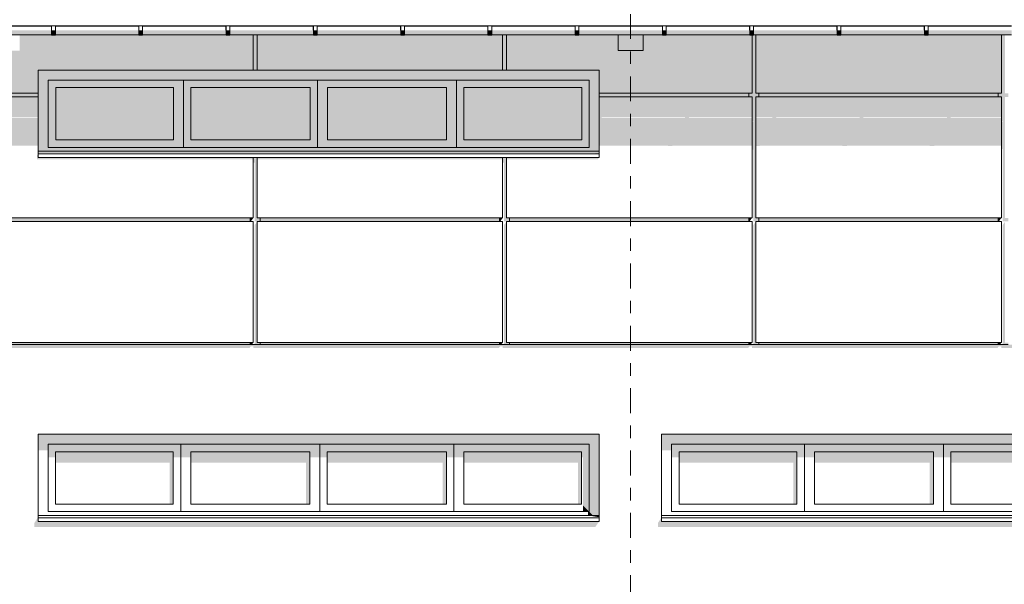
# Model space of a CAD drawing. Header units: metres. Extents: x -111 to -1, y -8 to 26.
# Tile 9 of 209: x -57.65 to -49.75, y 1.43 to 5.95. Entities that reach past the tile are written whole.
import ezdxf
from ezdxf.enums import TextEntityAlignment as Align

# ---------------------------------------------------------------- set-up
doc = ezdxf.new("R2010")
doc.units = ezdxf.units.M
doc.header["$MEASUREMENT"] = 0
doc.linetypes.add('Raster', pattern=[0.4, 0.2, -0.1, 0, -0.1])
for name, color, linetype in [('10 Wand außen', 7, 'Continuous'), ('20 Träger', 7, 'Continuous'), ('30 Dachaufbau', 7, 'Continuous'), ('30 Dachentwässerung', 7, 'Continuous'), ('50 Sanitäreinrichtung', 7, 'Continuous'), ('90 Achsraster', 7, 'Continuous'), ('94 Genehmigungsplanung Bemaßung', 7, 'Continuous')]:
    doc.layers.add(name, color=color, linetype=linetype)
doc.styles.add('ERSTELLTER_STIL_1', font='arial.ttf')
doc.styles.add('ERSTELLTER_STIL_2', font='arial.ttf')
doc.dimstyles.new('ERSTELLTER_STIL__1', dxfattribs={"dimtxt": 0.25, "dimasz": 0.19, "dimexe": 0.18, "dimexo": 0.1, "dimgap": 0, "dimtad": 1, "dimtih": 1, "dimtoh": 1, "dimzin": 0, "dimdsep": 46, "dimtxsty": 'ERSTELLTER_STIL_2', "dimblk": 'ARROWHEAD_6', "dimblk1": 'ARROWHEAD_6', "dimblk2": 'ARROWHEAD_6', "dimcen": 0.09, "dimclrd": 7, "dimclre": 7, "dimclrt": 7, "dimazin": 0, "dimtfac": 1, "dimtdec": 4, "dimtmove": 0, "dimatfit": 3, "dimfxl": 1, "dimtolj": 1, "dimtzin": 0, "dimarcsym": 0})

# ---------------------------------------------------------------- blocks, each defined once
blk = doc.blocks.new('*D120', base_point=(-27236.1321, 0))
at = {"layer": '94 Genehmigungsplanung Bemaßung', "color": 7, "linetype": 'Continuous', "lineweight": 13}
for p, q in [((-58.1625, 9.3843), (-58.1625, 9.7593)), ((-17.3411, 9.3843), (-17.3411, 9.7593)), ((-58.0625, 9.6718), (-58.2625, 9.4718)), ((-17.2411, 9.6718), (-17.4411, 9.4718)), ((-58.3125, 9.5718), (-58.1625, 9.5718)), ((-58.1625, 9.5718), (-17.3411, 9.5718))]:
    blk.add_line(p, q, dxfattribs=at)
at = {"layer": '94 Genehmigungsplanung Bemaßung', "color": 7, "lineweight": 13, "insert": (-38.1808, 9.6218), "char_height": 0.25, "attachment_point": 7, "style": 'ERSTELLTER_STIL_2'}
blk.add_mtext('\\A1;{\\pql;\\fArial|b0|i0|c0|p0;\\W1.000000;40,82}', dxfattribs=at)
blk = doc.blocks.new('ARROWHEAD_6')
at = {"color": 0, "linetype": 'Continuous', "lineweight": 0}
for p, q in [((-0.5, -0.5), (0.5, 0.5)), ((0, 0), (-1, 0))]:
    blk.add_line(p, q, dxfattribs=at)
blk = doc.blocks.new('Standard-Rastermarker[23]_1', base_point=(-52.7525, 10))
at = {"layer": '90 Achsraster', "color": 14, "linetype": 'Raster', "lineweight": 18, "true_color": 0xa80000}
blk.add_line((-52.7525, 9), (-52.7525, -1), dxfattribs=at)
at = {"layer": '90 Achsraster', "color": 14, "lineweight": 18, "true_color": 0xa80000, "style": 'ERSTELLTER_STIL_1'}
for tag, p in [('AC_MarkerText_1_0', (-52.7525, 10.5)), ('AC_MarkerText_1_1', (-52.7525, -2.2))]:
    blk.add_attdef(tag, text='', height=0.3, rotation=360, dxfattribs=at).set_placement(p, align=Align.TOP_CENTER)

msp = doc.modelspace()

# ---------------------------------------------------------------- hatches: boundary and pattern name
at = {"layer": '10 Wand außen', "linetype": 'Continuous', "lineweight": 0, "true_color": 0x000000}
for points in [[(-57.5025, 5.55), (-57.4225, 5.47), (-53.0825, 5.47), (-53.0025, 5.55)], [(-57.4225, 5.47), (-57.5025, 5.55), (-57.5025, 4.9029), (-57.4496, 4.9029), (-57.4225, 4.93)], [(-53.0025, 5.55), (-53.0825, 5.47), (-53.0825, 4.93), (-53.0525, 4.9), (-53.0025, 4.9)], [(-57.4225, 4.93), (-57.3625, 4.99), (-57.3625, 5.41), (-57.4225, 5.47)], [(-57.4225, 5.47), (-57.3625, 5.41), (-56.4175, 5.41), (-56.3375, 5.47)], [(-56.3375, 4.93), (-56.3375, 5.47), (-56.4175, 5.41), (-56.4175, 4.99)], [(-56.3375, 4.93), (-56.2775, 4.99), (-56.2775, 5.41), (-56.3375, 5.47)], [(-56.3375, 5.47), (-56.2775, 5.41), (-55.3225, 5.41), (-55.2625, 5.47)], [(-55.2625, 4.93), (-55.2625, 5.47), (-55.3225, 5.41), (-55.3225, 4.99)], [(-55.2625, 4.93), (-55.1825, 4.99), (-55.1825, 5.41), (-55.2625, 5.47)], [(-54.1475, 5.47), (-55.2625, 5.47), (-55.1825, 5.41), (-54.2275, 5.41)], [(-54.1475, 4.93), (-54.1475, 5.47), (-54.2275, 5.41), (-54.2275, 4.99)], [(-54.1475, 4.93), (-54.0875, 4.99), (-54.0875, 5.41), (-54.1475, 5.47)], [(-54.1475, 5.47), (-54.0875, 5.41), (-53.1425, 5.41), (-53.0825, 5.47)], [(-53.0825, 4.93), (-53.0825, 5.47), (-53.1425, 5.41), (-53.1425, 4.99)], [(-57.3625, 4.99), (-56.4175, 4.99), (-56.4175, 5.41), (-57.3625, 5.41)], [(-56.2775, 4.99), (-55.3225, 4.99), (-55.3225, 5.41), (-56.2775, 5.41)], [(-55.1825, 5.41), (-55.1825, 4.99), (-54.2275, 4.99), (-54.2275, 5.41)], [(-54.0875, 4.99), (-53.1425, 4.99), (-53.1425, 5.41), (-54.0875, 5.41)], [(-57.4225, 4.93), (-56.3375, 4.93), (-56.4175, 4.99), (-57.3625, 4.99)], [(-56.3375, 4.93), (-55.2625, 4.93), (-55.3225, 4.99), (-56.2775, 4.99)], [(-55.2625, 4.93), (-54.1475, 4.93), (-54.2275, 4.99), (-55.1825, 4.99)], [(-54.1475, 4.93), (-53.0825, 4.93), (-53.1425, 4.99), (-54.0875, 4.99)], [(-57.5025, 4.8853), (-57.3957, 4.8853), (-57.3904, 4.8849), (-57.3604, 4.8849), (-57.3518, 4.8853), (-56.6957, 4.8853), (-56.6904, 4.8849), (-56.6604, 4.8849), (-56.6518, 4.8853), (-55.9957, 4.8853), (-55.9904, 4.8849), (-55.9604, 4.8849), (-55.9518, 4.8853), (-55.2957, 4.8853), (-55.2904, 4.8849), (-55.2604, 4.8849), (-55.2518, 4.8853), (-54.5957, 4.8853), (-54.5904, 4.8849), (-54.5604, 4.8849), (-54.5518, 4.8853), (-53.8957, 4.8853), (-53.8904, 4.8849), (-53.8604, 4.8849), (-53.8518, 4.8853), (-53.1957, 4.8853), (-53.1904, 4.8849), (-53.1604, 4.8849), (-53.1518, 4.8853), (-53.0451, 4.8853), (-53.0025, 4.881), (-53.0025, 4.9), (-53.2037, 4.9), (-53.2021, 4.8998), (-53.2233, 4.8998), (-53.2232, 4.9), (-53.549, 4.9), (-53.5463, 4.8998), (-53.8721, 4.8998), (-53.8737, 4.9), (-53.9037, 4.9), (-53.9021, 4.8998), (-54.5721, 4.8998), (-54.5737, 4.9), (-54.6037, 4.9), (-54.6021, 4.8998), (-55.2721, 4.8998), (-55.2737, 4.9), (-55.3037, 4.9), (-55.3021, 4.8998), (-55.9721, 4.8998), (-55.9737, 4.9), (-56.0037, 4.9), (-56.0021, 4.8998), (-56.6721, 4.8998), (-56.6737, 4.9), (-56.7037, 4.9), (-56.7021, 4.8998), (-57.3721, 4.8998), (-57.3737, 4.9), (-57.4037, 4.9), (-57.4021, 4.8998), (-57.5025, 4.8998)], [(-57.4225, 4.93), (-57.4496, 4.9029), (-57.4031, 4.9029), (-57.4037, 4.9), (-57.3737, 4.9), (-57.3731, 4.9029), (-56.7031, 4.9029), (-56.7037, 4.9), (-56.6737, 4.9), (-56.6731, 4.9029), (-56.0031, 4.9029), (-56.0037, 4.9), (-55.9737, 4.9), (-55.9731, 4.9029), (-55.3031, 4.9029), (-55.3037, 4.9), (-55.2737, 4.9), (-55.2731, 4.9029), (-54.6031, 4.9029), (-54.6037, 4.9), (-54.5737, 4.9), (-54.5731, 4.9029), (-53.9031, 4.9029), (-53.9037, 4.9), (-53.8737, 4.9), (-53.8731, 4.9029), (-53.5494, 4.9029), (-53.549, 4.9), (-53.2232, 4.9), (-53.2212, 4.9029), (-53.2031, 4.9029), (-53.2037, 4.9), (-53.0525, 4.9), (-53.0825, 4.93)], [(-58.1625, 3.35), (-58.1625, 3.3226), (-57.8072, 3.3226), (-57.7978, 3.3359), (-57.7772, 3.3359), (-57.7772, 3.3226), (-55.8072, 3.3226), (-55.7978, 3.3359), (-55.7772, 3.3359), (-55.7772, 3.3226), (-53.8072, 3.3226), (-53.7978, 3.3359), (-53.7772, 3.3359), (-53.7772, 3.3226), (-51.8072, 3.3226), (-51.7978, 3.3359), (-51.7772, 3.3359), (-51.7772, 3.3226), (-49.8072, 3.3226), (-49.7978, 3.3359), (-49.7772, 3.3359), (-49.7772, 3.3226), (-47.8072, 3.3226), (-47.7978, 3.3359), (-47.7772, 3.3359), (-47.7772, 3.3226), (-45.8072, 3.3226), (-45.7978, 3.3359), (-45.7772, 3.3359), (-45.7772, 3.3226), (-43.8072, 3.3226), (-43.7978, 3.3359), (-43.7772, 3.3359), (-43.7772, 3.3226), (-41.8072, 3.3226), (-41.7978, 3.3359), (-41.7772, 3.3359), (-41.7772, 3.3226), (-39.8072, 3.3226), (-39.7978, 3.3359), (-39.7772, 3.3359), (-39.7772, 3.3226), (-37.924, 3.3226), (-37.924, 1.8506), (-37.9269, 1.8451), (-37.9269, 1.7882), (-37.924, 1.7867), (-37.924, 0.1506), (-37.9269, 0.1451), (-37.9269, 0.0882), (-37.924, 0.0867), (-37.924, -0.0045), (-37.7874, -0.0044), (-37.7874, 0), (-37.8011, 0), (-37.8011, 0.3), (-37.8411, 0.3), (-37.8411, 0.33), (-37.8011, 0.33), (-37.8011, 2), (-37.8411, 2), (-37.8411, 2.03), (-37.8011, 2.03), (-37.8011, 3.35)], [(-57.5039, 2.63), (-57.4239, 2.55), (-53.0839, 2.55), (-53.0039, 2.63)], [(-57.4239, 2.55), (-57.5039, 2.63), (-57.5039, 2.5027), (-57.4239, 2.5027)], [(-53.0839, 2.55), (-53.0839, 2.01), (-53.0539, 1.98), (-53.0039, 1.98), (-53.0039, 2.63)], [(-52.5025, 2.63), (-52.4225, 2.55), (-48.0811, 2.55), (-48.0011, 2.63)], [(-52.5025, 2.5027), (-52.4225, 2.5027), (-52.4225, 2.55), (-52.5025, 2.63)], [(-56.3589, 2.55), (-57.4239, 2.55), (-57.3639, 2.49), (-56.4189, 2.49)], [(-57.3639, 2.49), (-57.4239, 2.55), (-57.4239, 2.4462), (-57.3639, 2.4462)], [(-56.3589, 2.55), (-56.4189, 2.49), (-56.4189, 2.4462), (-56.3589, 2.4462)], [(-55.2439, 2.55), (-56.3589, 2.55), (-56.2789, 2.49), (-55.3239, 2.49)], [(-56.2789, 2.49), (-56.3589, 2.55), (-56.3589, 2.4462), (-56.2789, 2.4462)], [(-55.2439, 2.55), (-55.3239, 2.49), (-55.3239, 2.4462), (-55.2439, 2.4462)], [(-55.2439, 2.55), (-55.1839, 2.49), (-54.2289, 2.49), (-54.1689, 2.55)], [(-55.2439, 2.4462), (-55.1839, 2.4462), (-55.1839, 2.49), (-55.2439, 2.55)], [(-54.1689, 2.55), (-54.2289, 2.49), (-54.2289, 2.4462), (-54.1689, 2.4462)], [(-53.0839, 2.55), (-54.1689, 2.55), (-54.0889, 2.49), (-53.1439, 2.49)], [(-54.0889, 2.49), (-54.1689, 2.55), (-54.1689, 2.4462), (-54.0889, 2.4462)], [(-53.0839, 2.55), (-53.1439, 2.49), (-53.1439, 2.4462), (-53.1339, 2.4462), (-53.1339, 2.06), (-53.0839, 2.01)], [(-51.3571, 2.55), (-52.4225, 2.55), (-52.3625, 2.49), (-51.4171, 2.49)], [(-52.4225, 2.4462), (-52.3625, 2.4462), (-52.3625, 2.49), (-52.4225, 2.55)], [(-51.4171, 2.4462), (-51.3571, 2.4462), (-51.3571, 2.55), (-51.4171, 2.49)], [(-50.2418, 2.55), (-51.3571, 2.55), (-51.2771, 2.49), (-50.3218, 2.49)], [(-51.2771, 2.49), (-51.3571, 2.55), (-51.3571, 2.4462), (-51.2771, 2.4462)], [(-50.3218, 2.4462), (-50.2418, 2.4462), (-50.2418, 2.55), (-50.3218, 2.49)], [(-50.2418, 2.55), (-50.1818, 2.49), (-49.2264, 2.49), (-49.1664, 2.55)], [(-50.1818, 2.49), (-50.2418, 2.55), (-50.2418, 2.4462), (-50.1818, 2.4462)], [(-56.4189, 2.49), (-57.3639, 2.49), (-57.3639, 2.4037), (-56.4489, 2.4037), (-56.4489, 2.07), (-56.4189, 2.07)], [(-56.2789, 2.4037), (-55.3539, 2.4037), (-55.3539, 2.07), (-55.3239, 2.07), (-55.3239, 2.49), (-56.2789, 2.49)], [(-55.1839, 2.4037), (-54.2589, 2.4037), (-54.2589, 2.07), (-54.2289, 2.07), (-54.2289, 2.49), (-55.1839, 2.49)], [(-54.0889, 2.49), (-54.0889, 2.4037), (-53.1739, 2.4037), (-53.1739, 2.07), (-53.1439, 2.07), (-53.1439, 2.49)], [(-52.3625, 2.49), (-52.3625, 2.4037), (-51.4471, 2.4037), (-51.4471, 2.07), (-51.4171, 2.07), (-51.4171, 2.49)], [(-50.3218, 2.49), (-51.2771, 2.49), (-51.2771, 2.4037), (-50.3518, 2.4037), (-50.3518, 2.07), (-50.3218, 2.07)], [(-49.2264, 2.49), (-50.1818, 2.49), (-50.1818, 2.4037), (-49.2564, 2.4037), (-49.2564, 2.07), (-49.2264, 2.07)], [(-53.0839, 2.01), (-53.1339, 2.06), (-53.1339, 2.01)], [(-53.0939, 2.01), (-53.0939, 1.98), (-53.0539, 1.98), (-53.0839, 2.01)], [(-53.0039, 1.965), (-53.0039, 1.98), (-53.0939, 1.98)], [(-57.5339, 1.8876), (-53.0339, 1.8876), (-53.0039, 1.93), (-57.5039, 1.93), (-57.5039, 1.965), (-57.5339, 1.9176)], [(-52.5325, 1.8876), (-48.0311, 1.8876), (-48.0011, 1.93), (-52.5025, 1.93), (-52.5025, 1.965), (-52.5325, 1.9176)]]:
    msp.add_hatch(color=18, dxfattribs=at).paths.add_polyline_path(points)
at = {"layer": '20 Träger', "linetype": 'Continuous', "lineweight": 0, "true_color": 0x000000}
for points in [[(-52.6511, 5.9044), (-52.8511, 5.9044), (-52.8511, 5.9034), (-52.6511, 5.9034)], [(-52.6511, 5.8334), (-52.8511, 5.8334), (-52.8511, 5.7062), (-52.6511, 5.7062)]]:
    msp.add_hatch(color=18, dxfattribs=at).paths.add_polyline_path(points)
at = {"layer": '30 Dachentwässerung', "linetype": 'Continuous', "lineweight": 0, "true_color": 0x000000}
for points in [[(-58.065, 5.8684), (-58.065, 5.8428), (-57.395, 5.8428), (-57.395, 5.8684)], [(-57.4005, 5.8975), (-57.4005, 5.8684), (-57.395, 5.8684), (-57.395, 5.8975)], [(-57.365, 5.8413), (-57.365, 5.8684), (-57.395, 5.8684), (-57.395, 5.8413)], [(-57.365, 5.8684), (-57.365, 5.8428), (-56.695, 5.8428), (-56.695, 5.8684)], [(-56.695, 5.8975), (-56.7005, 5.8975), (-56.7005, 5.8684), (-56.695, 5.8684)], [(-56.665, 5.8413), (-56.665, 5.8684), (-56.695, 5.8684), (-56.695, 5.8413)], [(-56.665, 5.8684), (-56.665, 5.8428), (-55.995, 5.8428), (-55.995, 5.8684)], [(-56.0005, 5.8975), (-56.0005, 5.8684), (-55.995, 5.8684), (-55.995, 5.8975)], [(-55.965, 5.8413), (-55.965, 5.8684), (-55.995, 5.8684), (-55.995, 5.8413)], [(-55.965, 5.8428), (-55.295, 5.8428), (-55.295, 5.8684), (-55.965, 5.8684)], [(-55.3005, 5.8975), (-55.3005, 5.8684), (-55.295, 5.8684), (-55.295, 5.8975)], [(-55.265, 5.8413), (-55.265, 5.8684), (-55.295, 5.8684), (-55.295, 5.8413)], [(-55.265, 5.8428), (-54.595, 5.8428), (-54.595, 5.8684), (-55.265, 5.8684)], [(-54.6005, 5.8975), (-54.6005, 5.8684), (-54.595, 5.8684), (-54.595, 5.8975)], [(-54.565, 5.8413), (-54.565, 5.8684), (-54.595, 5.8684), (-54.595, 5.8413)], [(-54.565, 5.8684), (-54.565, 5.8428), (-53.895, 5.8428), (-53.895, 5.8684)], [(-53.895, 5.8975), (-53.9005, 5.8975), (-53.9005, 5.8684), (-53.895, 5.8684)], [(-53.865, 5.8413), (-53.865, 5.8684), (-53.895, 5.8684), (-53.895, 5.8413)], [(-53.865, 5.8684), (-53.865, 5.8428), (-53.195, 5.8428), (-53.195, 5.8684)], [(-53.2005, 5.8975), (-53.2005, 5.8684), (-53.195, 5.8684), (-53.195, 5.8975)], [(-53.165, 5.8413), (-53.165, 5.8684), (-53.195, 5.8684), (-53.195, 5.8413)], [(-53.165, 5.8684), (-53.165, 5.8428), (-52.495, 5.8428), (-52.495, 5.8684)], [(-52.5005, 5.8975), (-52.5005, 5.8684), (-52.495, 5.8684), (-52.495, 5.8975)], [(-52.465, 5.8413), (-52.465, 5.8684), (-52.495, 5.8684), (-52.495, 5.8413)], [(-52.465, 5.8428), (-51.795, 5.8428), (-51.795, 5.8684), (-52.465, 5.8684)], [(-51.8005, 5.8975), (-51.8005, 5.8684), (-51.795, 5.8684), (-51.795, 5.8975)], [(-51.765, 5.8413), (-51.765, 5.8684), (-51.795, 5.8684), (-51.795, 5.8413)], [(-51.765, 5.8428), (-51.095, 5.8428), (-51.095, 5.8684), (-51.765, 5.8684)], [(-51.1005, 5.8975), (-51.1005, 5.8684), (-51.095, 5.8684), (-51.095, 5.8975)], [(-51.065, 5.8413), (-51.065, 5.8684), (-51.095, 5.8684), (-51.095, 5.8413)], [(-50.395, 5.8684), (-51.065, 5.8684), (-51.065, 5.8428), (-50.395, 5.8428)], [(-50.4005, 5.8975), (-50.4005, 5.8684), (-50.395, 5.8684), (-50.395, 5.8975)], [(-50.365, 5.8413), (-50.365, 5.8684), (-50.395, 5.8684), (-50.395, 5.8413)], [(-50.365, 5.8428), (-49.695, 5.8428), (-49.695, 5.8684), (-50.365, 5.8684)], [(-58.065, 5.8428), (-58.065, 5.8334), (-57.395, 5.8334), (-57.395, 5.8428)], [(-57.365, 5.8314), (-57.365, 5.8413), (-57.395, 5.8413), (-57.395, 5.8314)], [(-56.695, 5.8428), (-57.365, 5.8428), (-57.365, 5.8334), (-56.695, 5.8334)], [(-56.665, 5.8314), (-56.665, 5.8413), (-56.695, 5.8413), (-56.695, 5.8314)], [(-55.995, 5.8428), (-56.665, 5.8428), (-56.665, 5.8334), (-55.995, 5.8334)], [(-55.965, 5.8314), (-55.965, 5.8413), (-55.995, 5.8413), (-55.995, 5.8314)], [(-55.965, 5.8334), (-55.295, 5.8334), (-55.295, 5.8428), (-55.965, 5.8428)], [(-55.265, 5.8314), (-55.265, 5.8413), (-55.295, 5.8413), (-55.295, 5.8314)], [(-55.265, 5.8334), (-54.595, 5.8334), (-54.595, 5.8428), (-55.265, 5.8428)], [(-54.565, 5.8314), (-54.565, 5.8413), (-54.595, 5.8413), (-54.595, 5.8314)], [(-53.895, 5.8428), (-54.565, 5.8428), (-54.565, 5.8334), (-53.895, 5.8334)], [(-53.865, 5.8314), (-53.865, 5.8413), (-53.895, 5.8413), (-53.895, 5.8314)], [(-53.195, 5.8428), (-53.865, 5.8428), (-53.865, 5.8334), (-53.195, 5.8334)], [(-53.165, 5.8314), (-53.165, 5.8413), (-53.195, 5.8413), (-53.195, 5.8314)], [(-52.495, 5.8428), (-53.165, 5.8428), (-53.165, 5.8334), (-52.495, 5.8334)], [(-52.465, 5.8314), (-52.465, 5.8413), (-52.495, 5.8413), (-52.495, 5.8314)], [(-52.465, 5.8428), (-52.465, 5.8334), (-51.795, 5.8334), (-51.795, 5.8428)], [(-51.765, 5.8314), (-51.765, 5.8413), (-51.795, 5.8413), (-51.795, 5.8314)], [(-51.095, 5.8428), (-51.765, 5.8428), (-51.765, 5.8334), (-51.095, 5.8334)], [(-51.065, 5.8314), (-51.065, 5.8413), (-51.095, 5.8413), (-51.095, 5.8314)], [(-51.065, 5.8428), (-51.065, 5.8334), (-50.395, 5.8334), (-50.395, 5.8428)], [(-50.365, 5.8314), (-50.365, 5.8413), (-50.395, 5.8413), (-50.395, 5.8314)], [(-50.365, 5.8428), (-50.365, 5.8334), (-49.695, 5.8334), (-49.695, 5.8428)]]:
    msp.add_hatch(color=18, dxfattribs=at).paths.add_polyline_path(points)
at = {"layer": '50 Sanitäreinrichtung', "linetype": 'Continuous', "lineweight": 0, "true_color": 0x000000}
for points in [[(-57.6511, 5.9034), (-57.395, 5.9034), (-57.395, 5.9044), (-57.6511, 5.9044)], [(-57.365, 5.9034), (-56.695, 5.9034), (-56.695, 5.9044), (-57.365, 5.9044)], [(-55.995, 5.9044), (-56.665, 5.9044), (-56.665, 5.9034), (-55.995, 5.9034)], [(-55.965, 5.9044), (-55.965, 5.9034), (-55.7772, 5.9034), (-55.7772, 5.9044)], [(-55.7772, 5.9044), (-55.7772, 5.9034), (-55.7472, 5.9034), (-55.7472, 5.9044)], [(-55.7472, 5.9034), (-55.295, 5.9034), (-55.295, 5.9044), (-55.7472, 5.9044)], [(-55.265, 5.9034), (-54.595, 5.9034), (-54.595, 5.9044), (-55.265, 5.9044)], [(-53.895, 5.9044), (-54.565, 5.9044), (-54.565, 5.9034), (-53.895, 5.9034)], [(-53.7772, 5.9044), (-53.865, 5.9044), (-53.865, 5.9034), (-53.7772, 5.9034)], [(-53.7772, 5.9044), (-53.7772, 5.9034), (-53.7472, 5.9034), (-53.7472, 5.9044)], [(-53.7472, 5.9044), (-53.7472, 5.9034), (-53.195, 5.9034), (-53.195, 5.9044)], [(-53.165, 5.9034), (-52.8511, 5.9034), (-52.8511, 5.9044), (-53.165, 5.9044)], [(-52.6511, 5.9034), (-52.495, 5.9034), (-52.495, 5.9044), (-52.6511, 5.9044)], [(-52.465, 5.9044), (-52.465, 5.9034), (-51.795, 5.9034), (-51.795, 5.9044)], [(-51.765, 5.9034), (-51.7472, 5.9034), (-51.7472, 5.9044), (-51.765, 5.9044)], [(-51.7472, 5.9034), (-51.095, 5.9034), (-51.095, 5.9044), (-51.7472, 5.9044)], [(-50.395, 5.9044), (-51.065, 5.9044), (-51.065, 5.9034), (-50.395, 5.9034)], [(-49.7772, 5.9044), (-50.365, 5.9044), (-50.365, 5.9034), (-49.7772, 5.9034)], [(-49.7772, 5.9034), (-49.7472, 5.9034), (-49.7472, 5.9044), (-49.7772, 5.9044)], [(-57.7472, 5.365), (-57.5025, 5.365), (-57.5025, 5.55), (-55.7772, 5.55), (-55.7772, 5.8334), (-55.965, 5.8334), (-55.965, 5.8314), (-55.995, 5.8314), (-55.995, 5.8334), (-56.665, 5.8334), (-56.665, 5.8314), (-56.695, 5.8314), (-56.695, 5.8334), (-57.365, 5.8334), (-57.365, 5.8314), (-57.395, 5.8314), (-57.395, 5.8334), (-57.6511, 5.8334), (-57.6511, 5.7062), (-57.7472, 5.7062)], [(-55.7772, 5.55), (-55.7472, 5.55), (-55.7472, 5.8334), (-55.7772, 5.8334)], [(-55.295, 5.8334), (-55.7472, 5.8334), (-55.7472, 5.55), (-53.7772, 5.55), (-53.7772, 5.8334), (-53.865, 5.8334), (-53.865, 5.8314), (-53.895, 5.8314), (-53.895, 5.8334), (-54.565, 5.8334), (-54.565, 5.8314), (-54.595, 5.8314), (-54.595, 5.8334), (-55.265, 5.8334), (-55.265, 5.8314), (-55.295, 5.8314)], [(-53.7772, 5.55), (-53.7472, 5.55), (-53.7472, 5.8334), (-53.7772, 5.8334)], [(-53.195, 5.8334), (-53.7472, 5.8334), (-53.7472, 5.55), (-53.0025, 5.55), (-53.0025, 5.365), (-51.7772, 5.365), (-51.7772, 5.8314), (-51.795, 5.8314), (-51.795, 5.8334), (-52.465, 5.8334), (-52.465, 5.8314), (-52.495, 5.8314), (-52.495, 5.8334), (-52.6511, 5.8334), (-52.6511, 5.7062), (-52.8511, 5.7062), (-52.8511, 5.8334), (-53.165, 5.8334), (-53.165, 5.8314), (-53.195, 5.8314)], [(-51.8022, 5.335), (-51.7772, 5.335), (-51.7772, 5.1433), (-51.7672, 5.1433), (-51.7672, 5.137), (-51.7772, 5.137), (-51.7772, 4.9173), (-51.7731, 4.9173), (-51.771, 4.9124), (-51.7672, 4.9124), (-51.7672, 4.3367), (-51.7222, 4.3367), (-51.7222, 4.365), (-51.7472, 4.365), (-51.7472, 5.335), (-51.7222, 5.335), (-51.7222, 5.365), (-51.7472, 5.365), (-51.7472, 5.8334), (-51.765, 5.8334), (-51.765, 5.8314), (-51.7772, 5.8314), (-51.7772, 5.365), (-51.8022, 5.365)], [(-51.7472, 5.8334), (-51.7472, 5.365), (-49.7772, 5.365), (-49.7772, 5.8334), (-50.365, 5.8334), (-50.365, 5.8314), (-50.395, 5.8314), (-50.395, 5.8334), (-51.065, 5.8334), (-51.065, 5.8314), (-51.095, 5.8314), (-51.095, 5.8334)], [(-49.8022, 5.335), (-49.7772, 5.335), (-49.7772, 5.1433), (-49.7672, 5.1433), (-49.7672, 5.137), (-49.7772, 5.137), (-49.7772, 4.9173), (-49.7672, 4.9173), (-49.7672, 4.3367), (-49.7222, 4.3367), (-49.7222, 4.365), (-49.7472, 4.365), (-49.7472, 5.335), (-49.7222, 5.335), (-49.7222, 5.365), (-49.7472, 5.365), (-49.7472, 5.8334), (-49.7772, 5.8334), (-49.7772, 5.365), (-49.8022, 5.365)], [(-57.7472, 5.335), (-57.7472, 5.1716), (-57.5025, 5.1716), (-57.5025, 5.335)], [(-57.7222, 5.365), (-57.7222, 5.335), (-57.5025, 5.335), (-57.5025, 5.365)], [(-53.0025, 5.365), (-53.0025, 5.335), (-51.8022, 5.335), (-51.8022, 5.365)], [(-51.7222, 5.335), (-49.8022, 5.335), (-49.8022, 5.365), (-51.7222, 5.365)], [(-57.7472, 4.9455), (-57.5025, 4.9455), (-57.5025, 5.1653), (-57.7472, 5.1653)], [(-57.5125, 4.8359), (-55.7772, 4.8359), (-55.7772, 4.85), (-57.5025, 4.85), (-57.5025, 4.881), (-57.5125, 4.8659)], [(-55.7772, 4.85), (-55.7772, 4.8076), (-55.7672, 4.8076), (-55.7672, 4.3367), (-55.7222, 4.3367), (-55.7222, 4.365), (-55.7472, 4.365), (-55.7472, 4.85)], [(-55.7472, 4.85), (-55.7472, 4.8359), (-53.7772, 4.8359), (-53.7772, 4.85)], [(-53.7772, 4.85), (-53.7772, 4.8076), (-53.7672, 4.8076), (-53.7672, 4.3367), (-53.7222, 4.3367), (-53.7222, 4.365), (-53.7472, 4.365), (-53.7472, 4.85)], [(-53.7472, 4.8359), (-53.0125, 4.8359), (-53.0025, 4.85), (-53.7472, 4.85)], [(-55.8022, 4.365), (-57.7222, 4.365), (-57.7222, 4.335), (-55.8022, 4.335)], [(-55.8022, 4.3367), (-55.7972, 4.3367), (-55.7772, 4.365), (-55.8022, 4.365)], [(-53.8022, 4.365), (-55.7222, 4.365), (-55.7222, 4.335), (-53.8022, 4.335)], [(-53.8022, 4.3367), (-53.7972, 4.3367), (-53.7772, 4.365), (-53.8022, 4.365)], [(-53.7222, 4.365), (-53.7222, 4.335), (-51.8022, 4.335), (-51.8022, 4.365)], [(-51.8022, 4.365), (-51.8022, 4.3367), (-51.7972, 4.3367), (-51.7772, 4.365)], [(-51.7222, 4.365), (-51.7222, 4.335), (-49.8022, 4.335), (-49.8022, 4.365)], [(-49.8022, 4.3367), (-49.7972, 4.3367), (-49.7772, 4.365), (-49.8022, 4.365)], [(-55.7672, 4.3067), (-55.7672, 3.35), (-55.7222, 3.35), (-55.7222, 3.365), (-55.7472, 3.365), (-55.7472, 4.335)], [(-53.7472, 4.335), (-53.7672, 4.3067), (-53.7672, 3.35), (-53.7222, 3.35), (-53.7222, 3.365), (-53.7472, 3.365)], [(-51.7672, 3.35), (-51.7222, 3.35), (-51.7222, 3.365), (-51.7472, 3.365), (-51.7472, 4.335), (-51.7672, 4.3067)], [(-49.7472, 4.335), (-49.7672, 4.3067), (-49.7672, 3.35), (-49.7222, 3.35), (-49.7222, 3.365), (-49.7472, 3.365)], [(-57.7222, 3.35), (-55.8022, 3.35), (-55.8022, 3.365), (-57.7222, 3.365)], [(-55.8022, 3.365), (-55.8022, 3.35), (-55.7878, 3.35), (-55.7772, 3.365)], [(-53.8022, 3.365), (-55.7222, 3.365), (-55.7222, 3.35), (-53.8022, 3.35)], [(-53.8022, 3.365), (-53.8022, 3.35), (-53.7878, 3.35), (-53.7772, 3.365)], [(-51.8022, 3.365), (-53.7222, 3.365), (-53.7222, 3.35), (-51.8022, 3.35)], [(-51.8022, 3.35), (-51.7878, 3.35), (-51.7772, 3.365), (-51.8022, 3.365)], [(-51.7222, 3.365), (-51.7222, 3.35), (-49.8022, 3.35), (-49.8022, 3.365)], [(-49.8022, 3.35), (-49.7878, 3.35), (-49.7772, 3.365), (-49.8022, 3.365)]]:
    msp.add_hatch(color=18, dxfattribs=at).paths.add_polyline_path(points)
h = msp.add_hatch(color=18, dxfattribs=at)
h.paths.add_polyline_path([(-51.7772, 5.335), (-53.0025, 5.335), (-53.0025, 4.9455), (-52.4531, 4.9455), (-52.451, 4.9406), (-52.421, 4.9406), (-52.4091, 4.9455), (-51.7772, 4.9455), (-51.7772, 5.1653), (-52.2844, 5.1653), (-52.2831, 5.1716), (-51.7772, 5.1716)])
h.paths.add_polyline_path([(-52.9844, 5.1653), (-52.9831, 5.1716), (-52.3131, 5.1716), (-52.3144, 5.1653)], flags=0)
h = msp.add_hatch(color=18, dxfattribs=at)
h.paths.add_polyline_path([(-51.7472, 5.1716), (-51.6131, 5.1716), (-51.6144, 5.1653), (-51.7472, 5.1653), (-51.7472, 4.9406), (-51.721, 4.9406), (-51.7091, 4.9455), (-51.0531, 4.9455), (-51.051, 4.9406), (-51.021, 4.9406), (-51.0091, 4.9455), (-50.3531, 4.9455), (-50.351, 4.9406), (-50.321, 4.9406), (-50.3091, 4.9455), (-49.7772, 4.9455), (-49.7772, 5.1653), (-50.1844, 5.1653), (-50.1831, 5.1716), (-49.7772, 5.1716), (-49.7772, 5.335), (-51.7472, 5.335)])
h.paths.add_polyline_path([(-51.5844, 5.1653), (-51.5831, 5.1716), (-50.9131, 5.1716), (-50.9144, 5.1653)], flags=0)
h.paths.add_polyline_path([(-50.2144, 5.1653), (-50.8844, 5.1653), (-50.8831, 5.1716), (-50.2131, 5.1716)], flags=0)

# ---------------------------------------------------------------- linework, layer by layer
at = {"layer": '10 Wand außen', "color": 7, "linetype": 'Continuous', "lineweight": 18}
for p, q in [((-57.4225, 4.93), (-57.4225, 5.47)), ((-57.4225, 5.47), (-55.2525, 5.47)), ((-56.3375, 5.47), (-56.3375, 4.93)), ((-55.2625, 5.47), (-55.2625, 4.93)), ((-55.2525, 5.47), (-53.0825, 5.47)), ((-54.1475, 5.47), (-54.1475, 4.93)), ((-53.0825, 5.47), (-53.0825, 4.93)), ((-57.3625, 4.99), (-57.3625, 5.41)), ((-57.3625, 5.41), (-56.4175, 5.41)), ((-56.4175, 5.41), (-56.4175, 4.99)), ((-56.2775, 4.99), (-56.2775, 5.41)), ((-55.3225, 5.41), (-56.2775, 5.41)), ((-55.3225, 4.99), (-55.3225, 5.41)), ((-55.1825, 4.99), (-55.1825, 5.41)), ((-55.1825, 5.41), (-54.2275, 5.41)), ((-54.2275, 5.41), (-54.2275, 4.99)), ((-54.0875, 4.99), (-54.0875, 5.41)), ((-53.1425, 5.41), (-54.0875, 5.41)), ((-53.1425, 4.99), (-53.1425, 5.41)), ((-56.4175, 4.99), (-57.3625, 4.99)), ((-55.3225, 4.99), (-56.2775, 4.99)), ((-54.2275, 4.99), (-55.1825, 4.99)), ((-53.1425, 4.99), (-54.0875, 4.99)), ((-55.2525, 4.93), (-57.4225, 4.93)), ((-53.0825, 4.93), (-55.2525, 4.93)), ((-57.4239, 2.55), (-57.4239, 2.01)), ((-55.2539, 2.55), (-57.4239, 2.55)), ((-56.3589, 2.55), (-56.3589, 2.01)), ((-53.0839, 2.55), (-55.2539, 2.55)), ((-55.2439, 2.55), (-55.2439, 2.01)), ((-54.1689, 2.55), (-54.1689, 2.01)), ((-53.0839, 2.01), (-53.0839, 2.55)), ((-52.4225, 2.55), (-52.4225, 2.01)), ((-50.2518, 2.55), (-52.4225, 2.55)), ((-51.3571, 2.55), (-51.3571, 2.01)), ((-48.0811, 2.55), (-50.2518, 2.55)), ((-50.2418, 2.55), (-50.2418, 2.01)), ((-57.3639, 2.07), (-57.3639, 2.49)), ((-57.3639, 2.49), (-56.4189, 2.49)), ((-56.4189, 2.07), (-56.4189, 2.49)), ((-56.2789, 2.49), (-56.2789, 2.07)), ((-55.3239, 2.49), (-56.2789, 2.49)), ((-55.3239, 2.07), (-55.3239, 2.49)), ((-55.1839, 2.07), (-55.1839, 2.49)), ((-55.1839, 2.49), (-54.2289, 2.49)), ((-54.2289, 2.07), (-54.2289, 2.49)), ((-54.0889, 2.49), (-54.0889, 2.07)), ((-53.1439, 2.49), (-54.0889, 2.49)), ((-53.1439, 2.07), (-53.1439, 2.49)), ((-52.3625, 2.07), (-52.3625, 2.49)), ((-52.3625, 2.49), (-51.4171, 2.49)), ((-51.4171, 2.07), (-51.4171, 2.49)), ((-51.2771, 2.49), (-51.2771, 2.07)), ((-50.3218, 2.49), (-51.2771, 2.49)), ((-50.3218, 2.07), (-50.3218, 2.49)), ((-50.1818, 2.07), (-50.1818, 2.49)), ((-50.1818, 2.49), (-49.2264, 2.49)), ((-57.3639, 2.07), (-56.4189, 2.07)), ((-56.2789, 2.07), (-55.3239, 2.07)), ((-55.1839, 2.07), (-54.2289, 2.07)), ((-54.0889, 2.07), (-53.1439, 2.07)), ((-52.3625, 2.07), (-51.4171, 2.07)), ((-51.2771, 2.07), (-50.3218, 2.07)), ((-50.1818, 2.07), (-49.2264, 2.07)), ((-57.4239, 2.01), (-55.2539, 2.01)), ((-55.2539, 2.01), (-53.0839, 2.01)), ((-52.4225, 2.01), (-50.2518, 2.01)), ((-50.2518, 2.01), (-48.0811, 2.01))]:
    msp.add_line(p, q, dxfattribs=at)
at = {"layer": '10 Wand außen', "color": 7, "linetype": 'Continuous', "lineweight": 13}
for p, q in [((-57.5025, 4.9), (-53.0025, 4.9)), ((-57.5025, 4.881), (-57.5025, 4.88)), ((-57.5025, 4.88), (-57.5025, 4.85)), ((-57.5025, 4.88), (-53.0025, 4.88)), ((-57.5025, 4.85), (-53.0025, 4.85)), ((-53.0025, 4.881), (-53.0025, 4.88)), ((-53.0025, 4.88), (-53.0025, 4.85)), ((-55.8022, 3.35), (-57.7222, 3.35)), ((-53.8022, 3.35), (-55.7222, 3.35)), ((-51.8022, 3.35), (-53.7222, 3.35)), ((-49.8022, 3.35), (-51.7222, 3.35)), ((-57.5039, 1.965), (-57.5039, 2.63)), ((-57.5039, 2.63), (-53.0039, 2.63)), ((-53.0039, 2.63), (-53.0039, 1.965)), ((-52.5025, 1.965), (-52.5025, 2.63)), ((-52.5025, 2.63), (-48.0011, 2.63)), ((-53.0039, 1.98), (-57.5039, 1.98)), ((-48.0011, 1.98), (-52.5025, 1.98)), ((-57.5039, 1.965), (-57.5039, 1.96)), ((-57.5039, 1.96), (-57.5039, 1.93)), ((-53.0039, 1.96), (-57.5039, 1.96)), ((-53.0039, 1.93), (-57.5039, 1.93)), ((-53.0039, 1.965), (-53.0039, 1.96)), ((-53.0039, 1.96), (-53.0039, 1.93)), ((-52.5025, 1.965), (-52.5025, 1.96)), ((-52.5025, 1.96), (-52.5025, 1.93)), ((-48.0011, 1.96), (-52.5025, 1.96)), ((-48.0011, 1.93), (-52.5025, 1.93))]:
    msp.add_line(p, q, dxfattribs=at)
at = {"layer": '20 Träger', "color": 7, "linetype": 'Continuous', "lineweight": 18}
for p, q in [((-52.8511, 5.9044), (-52.8511, 5.9034)), ((-52.6511, 5.9044), (-52.6511, 5.9034)), ((-52.8511, 5.8334), (-52.8511, 5.7062)), ((-52.6511, 5.8334), (-52.6511, 5.7062)), ((-52.8511, 5.7062), (-52.6511, 5.7062))]:
    msp.add_line(p, q, dxfattribs=at)
at = {"layer": '30 Dachaufbau', "color": 7, "linetype": 'Continuous', "lineweight": 13}
for p, q in [((-57.395, 5.9044), (-58.065, 5.9044)), ((-56.695, 5.9044), (-57.365, 5.9044)), ((-55.995, 5.9044), (-56.665, 5.9044)), ((-55.295, 5.9044), (-55.965, 5.9044)), ((-54.595, 5.9044), (-55.265, 5.9044)), ((-53.895, 5.9044), (-54.565, 5.9044)), ((-53.195, 5.9044), (-53.865, 5.9044)), ((-52.495, 5.9044), (-53.165, 5.9044)), ((-51.795, 5.9044), (-52.465, 5.9044)), ((-51.095, 5.9044), (-51.765, 5.9044)), ((-50.395, 5.9044), (-51.065, 5.9044)), ((-49.695, 5.9044), (-50.365, 5.9044))]:
    msp.add_line(p, q, dxfattribs=at)
at = {"layer": '30 Dachentwässerung', "color": 7, "linetype": 'Continuous', "lineweight": 13}
for p, q in [((-58.065, 5.9034), (-57.395, 5.9034)), ((-57.395, 5.8684), (-57.395, 5.9054)), ((-57.365, 5.9054), (-57.395, 5.9054)), ((-57.395, 5.8413), (-57.395, 5.8684)), ((-57.365, 5.8684), (-57.365, 5.9054)), ((-57.365, 5.9034), (-56.695, 5.9034)), ((-57.365, 5.8413), (-57.365, 5.8684)), ((-56.695, 5.8684), (-56.695, 5.9054)), ((-56.665, 5.9054), (-56.695, 5.9054)), ((-56.695, 5.8413), (-56.695, 5.8684)), ((-56.665, 5.8684), (-56.665, 5.9054)), ((-56.665, 5.9034), (-55.995, 5.9034)), ((-56.665, 5.8413), (-56.665, 5.8684)), ((-55.995, 5.8684), (-55.995, 5.9054)), ((-55.965, 5.9054), (-55.995, 5.9054)), ((-55.995, 5.8413), (-55.995, 5.8684)), ((-55.965, 5.8684), (-55.965, 5.9054)), ((-55.965, 5.9034), (-55.295, 5.9034)), ((-55.965, 5.8413), (-55.965, 5.8684)), ((-55.295, 5.8684), (-55.295, 5.9054)), ((-55.265, 5.9054), (-55.295, 5.9054)), ((-55.295, 5.8413), (-55.295, 5.8684)), ((-55.265, 5.8684), (-55.265, 5.9054)), ((-55.265, 5.9034), (-54.595, 5.9034)), ((-55.265, 5.8413), (-55.265, 5.8684)), ((-54.595, 5.8684), (-54.595, 5.9054)), ((-54.565, 5.9054), (-54.595, 5.9054)), ((-54.595, 5.8413), (-54.595, 5.8684)), ((-54.565, 5.8684), (-54.565, 5.9054)), ((-54.565, 5.9034), (-53.895, 5.9034)), ((-54.565, 5.8413), (-54.565, 5.8684)), ((-53.895, 5.8684), (-53.895, 5.9054)), ((-53.865, 5.9054), (-53.895, 5.9054)), ((-53.895, 5.8413), (-53.895, 5.8684)), ((-53.865, 5.8684), (-53.865, 5.9054)), ((-53.865, 5.9034), (-53.195, 5.9034)), ((-53.865, 5.8413), (-53.865, 5.8684)), ((-53.195, 5.8684), (-53.195, 5.9054)), ((-53.165, 5.9054), (-53.195, 5.9054)), ((-53.195, 5.8413), (-53.195, 5.8684)), ((-53.165, 5.8684), (-53.165, 5.9054)), ((-53.165, 5.9034), (-52.495, 5.9034)), ((-53.165, 5.8413), (-53.165, 5.8684)), ((-52.495, 5.8684), (-52.495, 5.9054)), ((-52.465, 5.9054), (-52.495, 5.9054)), ((-52.495, 5.8413), (-52.495, 5.8684)), ((-52.465, 5.8684), (-52.465, 5.9054)), ((-52.465, 5.9034), (-51.795, 5.9034)), ((-52.465, 5.8413), (-52.465, 5.8684)), ((-51.795, 5.8684), (-51.795, 5.9054)), ((-51.765, 5.9054), (-51.795, 5.9054)), ((-51.795, 5.8413), (-51.795, 5.8684)), ((-51.765, 5.8684), (-51.765, 5.9054)), ((-51.765, 5.9034), (-51.095, 5.9034)), ((-51.765, 5.8413), (-51.765, 5.8684)), ((-51.095, 5.8684), (-51.095, 5.9054)), ((-51.065, 5.9054), (-51.095, 5.9054)), ((-51.095, 5.8413), (-51.095, 5.8684)), ((-51.065, 5.8684), (-51.065, 5.9054)), ((-51.065, 5.9034), (-50.395, 5.9034)), ((-51.065, 5.8413), (-51.065, 5.8684)), ((-50.395, 5.8684), (-50.395, 5.9054)), ((-50.365, 5.9054), (-50.395, 5.9054)), ((-50.395, 5.8413), (-50.395, 5.8684)), ((-50.365, 5.8684), (-50.365, 5.9054)), ((-50.365, 5.9034), (-49.695, 5.9034)), ((-50.365, 5.8413), (-50.365, 5.8684)), ((-58.065, 5.8334), (-57.395, 5.8334)), ((-57.395, 5.8314), (-57.395, 5.8413)), ((-57.365, 5.8314), (-57.395, 5.8314)), ((-57.365, 5.8314), (-57.365, 5.8413)), ((-57.365, 5.8334), (-56.695, 5.8334)), ((-56.695, 5.8314), (-56.695, 5.8413)), ((-56.665, 5.8314), (-56.695, 5.8314)), ((-56.665, 5.8314), (-56.665, 5.8413)), ((-56.665, 5.8334), (-55.995, 5.8334)), ((-55.995, 5.8314), (-55.995, 5.8413)), ((-55.965, 5.8314), (-55.995, 5.8314)), ((-55.965, 5.8314), (-55.965, 5.8413)), ((-55.965, 5.8334), (-55.295, 5.8334)), ((-55.295, 5.8314), (-55.295, 5.8413)), ((-55.265, 5.8314), (-55.295, 5.8314)), ((-55.265, 5.8314), (-55.265, 5.8413)), ((-55.265, 5.8334), (-54.595, 5.8334)), ((-54.595, 5.8314), (-54.595, 5.8413)), ((-54.565, 5.8314), (-54.595, 5.8314)), ((-54.565, 5.8314), (-54.565, 5.8413)), ((-54.565, 5.8334), (-53.895, 5.8334)), ((-53.895, 5.8314), (-53.895, 5.8413)), ((-53.865, 5.8314), (-53.895, 5.8314)), ((-53.865, 5.8314), (-53.865, 5.8413)), ((-53.865, 5.8334), (-53.195, 5.8334)), ((-53.195, 5.8314), (-53.195, 5.8413)), ((-53.165, 5.8314), (-53.195, 5.8314)), ((-53.165, 5.8314), (-53.165, 5.8413)), ((-53.165, 5.8334), (-52.495, 5.8334)), ((-52.495, 5.8314), (-52.495, 5.8413)), ((-52.465, 5.8314), (-52.495, 5.8314)), ((-52.465, 5.8314), (-52.465, 5.8413)), ((-52.465, 5.8334), (-51.795, 5.8334)), ((-51.795, 5.8314), (-51.795, 5.8413)), ((-51.765, 5.8314), (-51.795, 5.8314)), ((-51.765, 5.8314), (-51.765, 5.8413)), ((-51.765, 5.8334), (-51.095, 5.8334)), ((-51.095, 5.8314), (-51.095, 5.8413)), ((-51.065, 5.8314), (-51.095, 5.8314)), ((-51.065, 5.8314), (-51.065, 5.8413)), ((-51.065, 5.8334), (-50.395, 5.8334)), ((-50.395, 5.8314), (-50.395, 5.8413)), ((-50.365, 5.8314), (-50.395, 5.8314)), ((-50.365, 5.8314), (-50.365, 5.8413)), ((-50.365, 5.8334), (-49.695, 5.8334))]:
    msp.add_line(p, q, dxfattribs=at)
at = {"layer": '50 Sanitäreinrichtung', "color": 251, "linetype": 'Continuous', "lineweight": 18, "true_color": 0x5f5f5f}
for p, q in [((-55.7772, 5.9034), (-55.7772, 5.9044)), ((-55.7472, 5.9034), (-55.7472, 5.9044)), ((-53.7772, 5.9034), (-53.7772, 5.9044)), ((-53.7472, 5.9034), (-53.7472, 5.9044)), ((-51.7472, 5.9034), (-51.7472, 5.9044)), ((-49.7772, 5.9034), (-49.7772, 5.9044)), ((-55.7772, 5.55), (-55.7772, 5.8334)), ((-55.7472, 5.55), (-55.7472, 5.8334)), ((-53.7772, 5.55), (-53.7772, 5.8334)), ((-53.7472, 5.55), (-53.7472, 5.8334)), ((-51.7772, 5.365), (-51.7772, 5.8314)), ((-51.7472, 5.365), (-51.7472, 5.8334)), ((-49.7772, 5.365), (-49.7772, 5.8334)), ((-57.5025, 5.55), (-55.7772, 5.55)), ((-57.5025, 5.365), (-57.5025, 5.55)), ((-55.7772, 5.55), (-55.7472, 5.55)), ((-55.7472, 5.55), (-53.7772, 5.55)), ((-53.7772, 5.55), (-53.7472, 5.55)), ((-53.7472, 5.55), (-53.0025, 5.55)), ((-53.0025, 5.55), (-53.0025, 5.365)), ((-57.7472, 5.365), (-57.5025, 5.365)), ((-57.7472, 5.335), (-57.5025, 5.335)), ((-57.5025, 5.335), (-57.5025, 5.365)), ((-57.5025, 5.335), (-57.5025, 4.881)), ((-53.0025, 5.365), (-53.0025, 5.335)), ((-53.0025, 5.365), (-51.7772, 5.365)), ((-53.0025, 5.335), (-51.7772, 5.335)), ((-53.0025, 5.335), (-53.0025, 4.881)), ((-51.8022, 5.365), (-51.8022, 5.335)), ((-51.7772, 4.365), (-51.7772, 5.335)), ((-51.7472, 5.365), (-49.7772, 5.365)), ((-51.7472, 4.365), (-51.7472, 5.335)), ((-51.7472, 5.335), (-49.7772, 5.335)), ((-51.7222, 5.335), (-51.7222, 5.365)), ((-49.8022, 5.365), (-49.8022, 5.335)), ((-49.7772, 4.365), (-49.7772, 5.335)), ((-55.7772, 4.365), (-55.7772, 4.85)), ((-55.7472, 4.365), (-55.7472, 4.85)), ((-53.7772, 4.365), (-53.7772, 4.85)), ((-53.7472, 4.365), (-53.7472, 4.85)), ((-57.7472, 4.365), (-55.7772, 4.365)), ((-55.8022, 4.335), (-55.8022, 4.365)), ((-55.7472, 4.365), (-53.7772, 4.365)), ((-55.7222, 4.335), (-55.7222, 4.365)), ((-53.8022, 4.335), (-53.8022, 4.365)), ((-53.7472, 4.365), (-51.7772, 4.365)), ((-53.7222, 4.335), (-53.7222, 4.365)), ((-51.8022, 4.335), (-51.8022, 4.365)), ((-51.7472, 4.365), (-49.7772, 4.365)), ((-51.7222, 4.335), (-51.7222, 4.365)), ((-49.8022, 4.335), (-49.8022, 4.365)), ((-57.7472, 4.335), (-55.7772, 4.335)), ((-55.7772, 3.365), (-55.7772, 4.335)), ((-55.7472, 4.335), (-53.7772, 4.335)), ((-55.7472, 3.365), (-55.7472, 4.335)), ((-53.7772, 3.365), (-53.7772, 4.335)), ((-53.7472, 4.335), (-51.7772, 4.335)), ((-53.7472, 3.365), (-53.7472, 4.335)), ((-51.7772, 3.365), (-51.7772, 4.335)), ((-51.7472, 3.365), (-51.7472, 4.335)), ((-51.7472, 4.335), (-49.7772, 4.335)), ((-49.7772, 3.365), (-49.7772, 4.335)), ((-57.7472, 3.365), (-55.7772, 3.365)), ((-55.8022, 3.35), (-55.8022, 3.365)), ((-55.8022, 3.35), (-55.7222, 3.35)), ((-55.7472, 3.365), (-53.7772, 3.365)), ((-55.7222, 3.35), (-55.7222, 3.365)), ((-53.8022, 3.35), (-53.8022, 3.365)), ((-53.8022, 3.35), (-53.7222, 3.35)), ((-53.7472, 3.365), (-51.7772, 3.365)), ((-53.7222, 3.35), (-53.7222, 3.365)), ((-51.8022, 3.35), (-51.8022, 3.365)), ((-51.8022, 3.35), (-51.7222, 3.35)), ((-51.7472, 3.365), (-49.7772, 3.365)), ((-51.7222, 3.35), (-51.7222, 3.365)), ((-49.8022, 3.35), (-49.8022, 3.365)), ((-49.8022, 3.35), (-49.7222, 3.35))]:
    msp.add_line(p, q, dxfattribs=at)

# ---------------------------------------------------------------- block references
at = {"layer": '90 Achsraster', "color": 7, "linetype": 'Continuous', "lineweight": 18}
msp.add_blockref('Standard-Rastermarker[23]_1', (-52.7525, 10), dxfattribs=at)

# ---------------------------------------------------------------- dimensions: what is measured, and where the dimension line sits
at = {"layer": '94 Genehmigungsplanung Bemaßung', "color": 7, "linetype": 'Continuous', "lineweight": 13}
dim = msp.add_linear_dim(base=(-17.3411, 9.5718), p1=(-58.1625, 3.35), p2=(-17.3411, -0.4), dimstyle='ERSTELLTER_STIL__1', dxfattribs=at)
dim.commit()
dim.dimension.update_dxf_attribs({"geometry": '*D120', "text_midpoint": (-37.762, 9.7468), "dimtype": 160})

doc.saveas('drawing.dxf')
